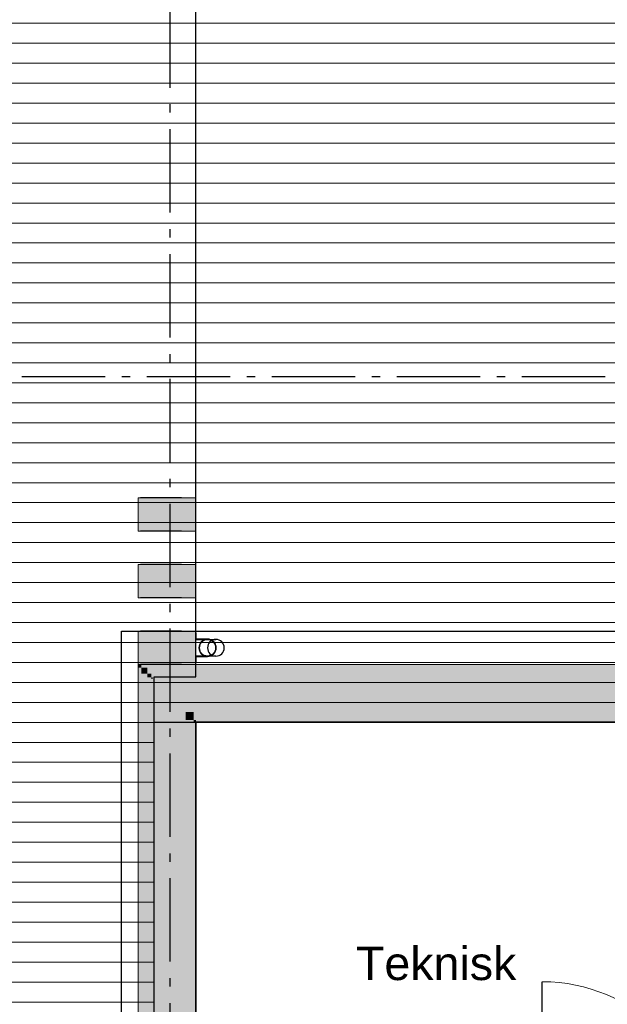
# Model space of a CAD drawing. Header units: millimetres. Extents: x 159314 to 204670, y 149478 to 189280.
# Tile 36 of 43: x 185458 to 188984, y 169323 to 175238. Entities that reach past the tile are written whole.
import ezdxf
from ezdxf.enums import TextEntityAlignment as Align

# ---------------------------------------------------------------- set-up
doc = ezdxf.new("R2010")
doc.units = ezdxf.units.MM
doc.header["$LTSCALE"] = 0.5
doc.header["$MEASUREMENT"] = 0
doc.linetypes.add('Akselinje', pattern=[1500, 1000, -200, 100, -200])
doc.linetypes.add('PLINE', pattern=[0])
for name, color, linetype in [('23-- Yttervegger (Skravur)(Nye konstruksjoner)', 7, 'Continuous'), ('23-- Yttervegger(Nye konstruksjoner)', 7, 'Continuous'), ('24-- Innervegger (Skravur)(Nye konstruksjoner)', 7, 'Continuous'), ('244- Vinduer_ dører_ foldevegger(Nye konstruksjoner)', 7, 'Continuous'), ('25-- Dekker(Nye konstruksjoner)', 7, 'Continuous'), ('251- Frittbærende dekker(Nye konstruksjoner)', 7, 'Continuous'), ('26-- Yttertak(Nye konstruksjoner)', 7, 'Continuous'), ('265- Gesimser_ takrenner og nedløp(Nye konstruksjoner)', 7, 'Continuous'), ('822- Modullinjer(Nye konstruksjoner)', 7, 'Continuous'), ('862- M___Nettoareal(Nye konstruksjoner)', 7, 'Continuous'), ('862- M___Nettoareal(Polylinje)(Nye konstruksjoner)', 7, 'Continuous'), ('862- M___Nettoareal(Tekst)(Nye konstruksjoner)', 7, 'Continuous')]:
    doc.layers.add(name, color=color, linetype=linetype)
for name, color, linetype, lineweight in [('234- Vinduer_ dører_ porter(Nye konstruksjoner)', 7, 'Continuous', 0), ('235- Utvendig kledning og overflate(Nye konstruksjoner)', 7, 'Continuous', 0), ('236- Innvendig kledning og overflate(Nye konstruksjoner)', 7, 'Continuous', 0), ('255- Gulvoverflate(Nye konstruksjoner)', 7, 'Continuous', 0)]:
    doc.layers.add(name, color=color, linetype=linetype, lineweight=lineweight)
doc.styles.add('GENERATED_STYLE_1', font='arial.ttf')
doc.styles.add('GENERATED_STYLE_4', font='arialbd.ttf')

# ---------------------------------------------------------------- blocks, each defined once
blk = doc.blocks.new('Teknisk__30_1', base_point=(187933.2, 169439.2))
at = {"layer": '862- M___Nettoareal(Polylinje)(Nye konstruksjoner)', "linetype": 'PLINE', "flags": 128}
blk.add_lwpolyline([(186514.9, 171018.7), (186514.9, 166978.7), (188258.9, 166978.7), (188258.9, 168518.7), (194548.9, 168518.7), (194548.9, 171018.7)], close=True, dxfattribs=at)
at = {"layer": '862- M___Nettoareal(Tekst)(Nye konstruksjoner)', "style": 'GENERATED_STYLE_1'}
for tag, height, p in [('DUMMY_861', 200, (188390.5, 169714.2)), ('ROOM_NAME', 200, (187475.9, 169668.5)), ('DUMMY_862', 150, (187475.9, 169400))]:
    blk.add_attdef(tag, text='', height=height, dxfattribs=at).set_placement(p, align=Align.TOP_LEFT)
blk = doc.blocks.new('Dør[25]_1')
at = {"layer": '24-- Innervegger (Skravur)(Nye konstruksjoner)', "linetype": 'Continuous'}
for points in [[(188543.9, 168468.7), (188543.9, 168376.7), (188593.9, 168376.7), (188593.9, 168468.7)], [(189633.9, 168376.7), (189633.9, 168468.7), (189583.9, 168468.7), (189583.9, 168376.7)]]:
    blk.add_hatch(color=256, dxfattribs=at).paths.add_polyline_path(points)
at = {"layer": '234- Vinduer_ dører_ porter(Nye konstruksjoner)', "linetype": 'PLINE'}
blk.add_arc((188593.9, 168468.7), 990, 0, 90, dxfattribs=at)
at = {"layer": '244- Vinduer_ dører_ foldevegger(Nye konstruksjoner)', "linetype": 'PLINE'}
for p, q in [((188593.9, 168468.7), (188593.9, 169458.7)), ((189648.9, 168518.7), (188528.9, 168518.7)), ((188528.9, 168518.7), (188528.9, 168468.7)), ((188543.9, 168468.7), (188528.9, 168468.7)), ((188528.9, 168468.7), (188528.9, 168376.7)), ((188528.9, 168468.7), (188528.9, 168376.7)), ((188528.9, 168468.7), (188528.9, 168376.7)), ((188543.9, 168468.7), (188593.9, 168468.7)), ((188543.9, 168376.7), (188543.9, 168468.7)), ((189583.9, 168468.7), (188593.9, 168468.7)), ((188593.9, 168468.7), (188593.9, 168376.7)), ((189583.9, 168376.7), (189583.9, 168468.7)), ((189583.9, 168468.7), (189633.9, 168468.7)), ((189633.9, 168468.7), (189648.9, 168468.7)), ((189633.9, 168468.7), (189633.9, 168376.7)), ((189648.9, 168518.7), (189648.9, 168468.7)), ((189648.9, 168468.7), (189648.9, 168376.7)), ((189648.9, 168468.7), (189648.9, 168376.7)), ((189648.9, 168468.7), (189648.9, 168376.7)), ((188543.9, 168376.7), (188528.9, 168376.7)), ((188528.9, 168376.7), (188528.9, 168268.7)), ((188593.9, 168376.7), (188543.9, 168376.7)), ((188593.9, 168376.7), (189583.9, 168376.7)), ((189633.9, 168376.7), (189583.9, 168376.7)), ((189633.9, 168376.7), (189648.9, 168376.7)), ((189648.9, 168376.7), (189648.9, 168268.7)), ((189648.9, 168268.7), (188528.9, 168268.7))]:
    blk.add_line(p, q, dxfattribs=at)
blk = doc.blocks.new('Nedløp kompleks[111]_1', base_point=(186564.9, 171464.7))
at = {"layer": '265- Gesimser_ takrenner og nedløp(Nye konstruksjoner)', "linetype": 'PLINE'}
for p, q in [((186584.9, 171514.7), (186634.9, 171514.7)), ((186634.9, 171414.7), (186584.9, 171414.7))]:
    blk.add_line(p, q, dxfattribs=at)
at = {"layer": '265- Gesimser_ takrenner og nedløp(Nye konstruksjoner)', "linetype": 'PLINE', "flags": 128}
for points in [[(186514.9, 171554.7), (186514.9, 171514.9), (186584.9, 171514.9, -1), (186584.9, 171414.5), (186514.9, 171414.5), (186514.9, 171374.7), (186516.9, 171374.7), (186516.9, 171412.7), (186584.9, 171412.7, 1), (186584.9, 171516.7), (186516.9, 171516.7), (186516.9, 171554.7)], [(186514.9, 171554.7), (186514.9, 171514.9), (186584.9, 171514.9, -1), (186584.9, 171414.5), (186514.9, 171414.5), (186514.9, 171374.7), (186516.9, 171374.7), (186516.9, 171412.7), (186584.9, 171412.7, 1), (186584.9, 171516.7), (186516.9, 171516.7), (186516.9, 171554.7)], [(186514.9, 171554.7), (186514.9, 171514.9), (186584.9, 171514.9, -1), (186584.9, 171414.5), (186514.9, 171414.5), (186514.9, 171374.7), (186516.9, 171374.7), (186516.9, 171412.7), (186584.9, 171412.7, 1), (186584.9, 171516.7), (186516.9, 171516.7), (186516.9, 171554.7)], [(186584.9, 171414.7, -1), (186584.9, 171514.7, -1)], [(186584.9, 171514.7, -1), (186584.9, 171414.7, -1)], [(186584.9, 171514.7, -1), (186584.9, 171414.7, -1)]]:
    blk.add_lwpolyline(points, format="xyb", close=True, dxfattribs=at)
at = {"layer": '265- Gesimser_ takrenner og nedløp(Nye konstruksjoner)', "linetype": 'PLINE'}
for centre, start, end in [((186584.9, 171464.7), 89.99987, 269.99987), ((186584.9, 171464.7), 269.99987, 89.99987), ((186634.9, 171464.7), 89.99987, 269.99987), ((186634.9, 171464.7), 89.99987, 269.99987), ((186634.9, 171464.7), 269.99987, 89.99987), ((186634.9, 171464.7), 269.99987, 89.99987)]:
    blk.add_arc(centre, 50, start, end, dxfattribs=at)
blk = doc.blocks.new('Standard grid marker[152]_1', base_point=(171771, 173093.7))
at = {"layer": '822- Modullinjer(Nye konstruksjoner)', "linetype": 'Akselinje'}
blk.add_line((171971, 173093.7), (202944.9, 173093.7), dxfattribs=at)
at = {"layer": '822- Modullinjer(Nye konstruksjoner)', "style": 'GENERATED_STYLE_4'}
for tag, p in [('AC_MarkerText_1_0', (171271, 173268.7)), ('AC_MarkerText_1_1', (203644.9, 173268.7))]:
    blk.add_attdef(tag, text='', height=350, dxfattribs=at).set_placement(p, align=Align.TOP_CENTER)
blk = doc.blocks.new('Standard grid marker[155]_1', base_point=(186358.9, 188279.7))
at = {"layer": '822- Modullinjer(Nye konstruksjoner)', "linetype": 'Akselinje'}
blk.add_line((186358.9, 188079.7), (186358.9, 150687.7), dxfattribs=at)
at = {"layer": '822- Modullinjer(Nye konstruksjoner)', "style": 'GENERATED_STYLE_4'}
for tag, p in [('AC_MarkerText_1_0', (186358.9, 188954.7)), ('AC_MarkerText_1_1', (186358.9, 150162.7))]:
    blk.add_attdef(tag, text='', height=350, rotation=360, dxfattribs=at).set_placement(p, align=Align.TOP_CENTER)

msp = doc.modelspace()

# ---------------------------------------------------------------- hatches: boundary and pattern name
at = {"layer": '23-- Yttervegger (Skravur)(Nye konstruksjoner)', "linetype": 'Continuous'}
for points in [[(186168.9, 172364.7), (186168.9, 172164.7), (186181.9, 172164.7), (186181.9, 172364.7)], [(186181.9, 172364.7), (186181.9, 172164.7), (186229.9, 172164.7), (186229.9, 172364.7)], [(186427.9, 172164.7), (186427.9, 172364.7), (186229.9, 172364.7), (186229.9, 172164.7)], [(186436.9, 172164.7), (186436.9, 172364.7), (186427.9, 172364.7), (186427.9, 172164.7)], [(186459.9, 172164.7), (186459.9, 172364.7), (186436.9, 172364.7), (186436.9, 172164.7)], [(186495.9, 172164.7), (186495.9, 172364.7), (186459.9, 172364.7), (186459.9, 172164.7)], [(186514.9, 172164.7), (186514.9, 172364.7), (186495.9, 172364.7), (186495.9, 172164.7)], [(186168.9, 171964.7), (186168.9, 171764.7), (186181.9, 171764.7), (186181.9, 171964.7)], [(186181.9, 171964.7), (186181.9, 171764.7), (186229.9, 171764.7), (186229.9, 171964.7)], [(186427.9, 171764.7), (186427.9, 171964.7), (186229.9, 171964.7), (186229.9, 171764.7)], [(186436.9, 171764.7), (186436.9, 171964.7), (186427.9, 171964.7), (186427.9, 171764.7)], [(186459.9, 171764.7), (186459.9, 171964.7), (186436.9, 171964.7), (186436.9, 171764.7)], [(186495.9, 171764.7), (186495.9, 171964.7), (186459.9, 171964.7), (186459.9, 171764.7)], [(186514.9, 171764.7), (186514.9, 171964.7), (186495.9, 171964.7), (186495.9, 171764.7)], [(186168.9, 171564.7), (186168.9, 171364.7), (186181.9, 171364.7), (186181.9, 171564.7)], [(186181.9, 171564.7), (186181.9, 171364.7), (186229.9, 171364.7), (186229.9, 171564.7)], [(186427.9, 171364.7), (186427.9, 171564.7), (186229.9, 171564.7), (186229.9, 171364.7)], [(186436.9, 171364.7), (186436.9, 171564.7), (186427.9, 171564.7), (186427.9, 171364.7)], [(186459.9, 171364.7), (186459.9, 171564.7), (186436.9, 171564.7), (186436.9, 171364.7)], [(186495.9, 171364.7), (186495.9, 171564.7), (186459.9, 171564.7), (186459.9, 171364.7)], [(186514.9, 171364.7), (186514.9, 171564.7), (186495.9, 171564.7), (186495.9, 171364.7)], [(186168.9, 171345.7), (186187.9, 171345.7), (186168.9, 171364.7)], [(186187.9, 171364.7), (186168.9, 171364.7), (186187.9, 171345.7)], [(186168.9, 165126.7), (186187.9, 165126.7), (186187.9, 171345.7), (186168.9, 171345.7)], [(186187.9, 171345.7), (194867.9, 171345.7), (194867.9, 171364.7), (186187.9, 171364.7)], [(186187.9, 171309.7), (186223.9, 171309.7), (186187.9, 171345.7)], [(186223.9, 171345.7), (186187.9, 171345.7), (186223.9, 171309.7)], [(186187.9, 165162.7), (186223.9, 165162.7), (186223.9, 171309.7), (186187.9, 171309.7)], [(186223.9, 171309.7), (194831.9, 171309.7), (194831.9, 171345.7), (186223.9, 171345.7)], [(186223.9, 171286.7), (186246.9, 171286.7), (186223.9, 171309.7)], [(186246.9, 171309.7), (186223.9, 171309.7), (186246.9, 171286.7)], [(186246.9, 171286.7), (194808.9, 171286.7), (194808.9, 171309.7), (186246.9, 171309.7)], [(186223.9, 165185.7), (186246.9, 165185.7), (186246.9, 171286.7), (186223.9, 171286.7)], [(186246.9, 171277.7), (186255.9, 171277.7), (186246.9, 171286.7)], [(186255.9, 171286.7), (186246.9, 171286.7), (186255.9, 171277.7)], [(186246.9, 165194.7), (186255.9, 165194.7), (186255.9, 171277.7), (186246.9, 171277.7)], [(186255.9, 171277.7), (194799.9, 171277.7), (194799.9, 171286.7), (186255.9, 171286.7)], [(186453.9, 171079.7), (186255.9, 171277.7), (186255.9, 171079.7)], [(186453.9, 171277.7), (186255.9, 171277.7), (186453.9, 171079.7)], [(186453.9, 171079.7), (194601.9, 171079.7), (194601.9, 171277.7), (186453.9, 171277.7)], [(186453.9, 165392.7), (186453.9, 171079.7), (186255.9, 171079.7), (186255.9, 165392.7)], [(186501.9, 171031.7), (186453.9, 171079.7), (186453.9, 171031.7)], [(186501.9, 171079.7), (186453.9, 171079.7), (186501.9, 171031.7)], [(186501.9, 171031.7), (194553.9, 171031.7), (194553.9, 171079.7), (186501.9, 171079.7)], [(186501.9, 165440.7), (186501.9, 171031.7), (186453.9, 171031.7), (186453.9, 165440.7)], [(186514.9, 171018.7), (186501.9, 171031.7), (186501.9, 171018.7)], [(186514.9, 171031.7), (186501.9, 171031.7), (186514.9, 171018.7)], [(186514.9, 165453.7), (186514.9, 171018.7), (186501.9, 171018.7), (186501.9, 165453.7)], [(186514.9, 171018.7), (194540.9, 171018.7), (194540.9, 171031.7), (186514.9, 171031.7)]]:
    msp.add_hatch(color=256, dxfattribs=at).paths.add_polyline_path(points)
at = {"layer": '255- Gulvoverflate(Nye konstruksjoner)', "linetype": 'Continuous'}
h = msp.add_hatch(dxfattribs=at)
h.set_pattern_fill('LINJER_120_MM_0001', color=256, style=0, pattern_type=2)
h.set_pattern_definition([(0, (188973.87, 180376.58), (0, 120), [])])
h.paths.add_polyline_path([(182885.5, 163179.7), (195827.9, 163179.7), (195827.9, 165203.7), (186264.9, 165203.7), (186264.9, 171018.7), (194294.9, 171018.7), (194294.9, 177287.7), (194294.9, 183129.7), (186222.9, 183129.7), (186222.9, 180629.7), (184348.9, 180629.7), (184348.9, 165107.7), (182885.5, 165107.7)])

# ---------------------------------------------------------------- linework, layer by layer
at = {"layer": '23-- Yttervegger(Nye konstruksjoner)', "linetype": 'PLINE', "flags": 128}
for points in [[(186229.9, 172364.7), (186181.9, 172364.7)], [(186427.9, 172364.7), (186229.9, 172364.7)], [(186229.9, 172164.7), (186181.9, 172164.7)], [(186427.9, 172164.7), (186229.9, 172164.7)], [(186229.9, 171964.7), (186181.9, 171964.7)], [(186427.9, 171964.7), (186229.9, 171964.7)], [(186229.9, 171764.7), (186181.9, 171764.7)], [(186427.9, 171764.7), (186229.9, 171764.7)], [(186229.9, 171564.7), (186181.9, 171564.7)], [(186427.9, 171564.7), (186229.9, 171564.7)], [(186229.9, 171364.7), (186181.9, 171364.7)], [(186427.9, 171364.7), (186229.9, 171364.7)]]:
    msp.add_lwpolyline(points, dxfattribs=at)
at = {"layer": '235- Utvendig kledning og overflate(Nye konstruksjoner)', "linetype": 'PLINE', "flags": 128}
for points in [[(186436.9, 172364.7), (186427.9, 172364.7)], [(186459.9, 172364.7), (186436.9, 172364.7)], [(186495.9, 172364.7), (186459.9, 172364.7)], [(186514.9, 172364.7), (186495.9, 172364.7)], [(186514.9, 172164.7), (186514.9, 172364.7)], [(186436.9, 172164.7), (186427.9, 172164.7)], [(186459.9, 172164.7), (186436.9, 172164.7)], [(186495.9, 172164.7), (186459.9, 172164.7)], [(186514.9, 172164.7), (186495.9, 172164.7)], [(186436.9, 171964.7), (186427.9, 171964.7)], [(186459.9, 171964.7), (186436.9, 171964.7)], [(186495.9, 171964.7), (186459.9, 171964.7)], [(186514.9, 171964.7), (186495.9, 171964.7)], [(186514.9, 171764.7), (186514.9, 171964.7)], [(186436.9, 171764.7), (186427.9, 171764.7)], [(186459.9, 171764.7), (186436.9, 171764.7)], [(186495.9, 171764.7), (186459.9, 171764.7)], [(186514.9, 171764.7), (186495.9, 171764.7)], [(186436.9, 171564.7), (186427.9, 171564.7)], [(186459.9, 171564.7), (186436.9, 171564.7)], [(186495.9, 171564.7), (186459.9, 171564.7)], [(186514.9, 171564.7), (186495.9, 171564.7)], [(186514.9, 171364.7), (186514.9, 171564.7)], [(186168.9, 171364.7), (186168.9, 171345.7)], [(194886.9, 171364.7), (186168.9, 171364.7)], [(186168.9, 171345.7), (186168.9, 165107.7)], [(186436.9, 171364.7), (186427.9, 171364.7)], [(186459.9, 171364.7), (186436.9, 171364.7)], [(186495.9, 171364.7), (186459.9, 171364.7)], [(186514.9, 171364.7), (186495.9, 171364.7)]]:
    msp.add_lwpolyline(points, dxfattribs=at)
at = {"layer": '236- Innvendig kledning og overflate(Nye konstruksjoner)', "linetype": 'PLINE', "flags": 128}
for points in [[(186181.9, 172364.7), (186168.9, 172364.7)], [(186168.9, 172364.7), (186168.9, 172164.7)], [(186181.9, 172164.7), (186168.9, 172164.7)], [(186181.9, 171964.7), (186168.9, 171964.7)], [(186168.9, 171964.7), (186168.9, 171764.7)], [(186181.9, 171764.7), (186168.9, 171764.7)], [(186181.9, 171564.7), (186168.9, 171564.7)], [(186168.9, 171564.7), (186168.9, 171364.7)], [(186181.9, 171364.7), (186168.9, 171364.7)], [(186514.9, 171018.7), (194540.9, 171018.7)], [(186514.9, 166978.7), (186514.9, 171018.7)]]:
    msp.add_lwpolyline(points, dxfattribs=at)
at = {"layer": '25-- Dekker(Nye konstruksjoner)', "linetype": 'PLINE', "flags": 128}
msp.add_lwpolyline([(182885.5, 163179.7), (195827.9, 163179.7), (195827.9, 165203.7), (186264.9, 165203.7), (186264.9, 171018.7), (194294.9, 171018.7), (194294.9, 177287.7), (194294.9, 183129.7), (186222.9, 183129.7), (186222.9, 180629.7), (184348.9, 180629.7), (184348.9, 165107.7), (182885.5, 165107.7)], close=True, dxfattribs=at)
at = {"layer": '251- Frittbærende dekker(Nye konstruksjoner)', "linetype": 'PLINE', "flags": 128}
msp.add_lwpolyline([(184348.9, 165107.7), (182722.9, 165107.7), (182722.9, 163179.7), (196044.9, 163179.7), (196044.9, 165549.7), (194744.9, 165549.7), (194744.9, 165107.7), (186264.9, 165107.7), (186264.9, 171289.7), (186514.9, 171289.7), (186514.9, 178318.7), (184348.9, 178318.7)], close=True, dxfattribs=at)
at = {"layer": '26-- Yttertak(Nye konstruksjoner)', "linetype": 'PLINE', "flags": 128}
for points in [[(186068.9, 171564.7), (194994.9, 171564.7)], [(186068.9, 168236.2), (186068.9, 171564.7)], [(186514.9, 171018.7), (194540.9, 171018.7)], [(186514.9, 168236.2), (186514.9, 171018.7)]]:
    msp.add_lwpolyline(points, dxfattribs=at)

# ---------------------------------------------------------------- block references
at = {"layer": '244- Vinduer_ dører_ foldevegger(Nye konstruksjoner)', "linetype": 'PLINE'}
msp.add_blockref('Dør[25]_1', (0, 0), dxfattribs=at)
at = {"layer": '265- Gesimser_ takrenner og nedløp(Nye konstruksjoner)', "linetype": 'PLINE'}
msp.add_blockref('Nedløp kompleks[111]_1', (186564.9, 171464.7), dxfattribs=at)
at = {"layer": '822- Modullinjer(Nye konstruksjoner)', "linetype": 'PLINE'}
for name, p in [('Standard grid marker[155]_1', (186358.9, 188279.7)), ('Standard grid marker[152]_1', (171771, 173093.7))]:
    msp.add_blockref(name, p, dxfattribs=at)
at = {"layer": '862- M___Nettoareal(Nye konstruksjoner)', "linetype": 'Continuous'}
ref = msp.add_blockref('Teknisk__30_1', (187933.2, 169439.2), dxfattribs=at)
ref.add_attrib('ROOM_NAME', 'Teknisk', dxfattribs={"layer": '862- M___Nettoareal(Tekst)(Nye konstruksjoner)', "color": 7, "height": 200, "style": 'GENERATED_STYLE_1'}).set_placement((187475.9, 169668.5), align=Align.TOP_LEFT)

doc.saveas('drawing.dxf')
